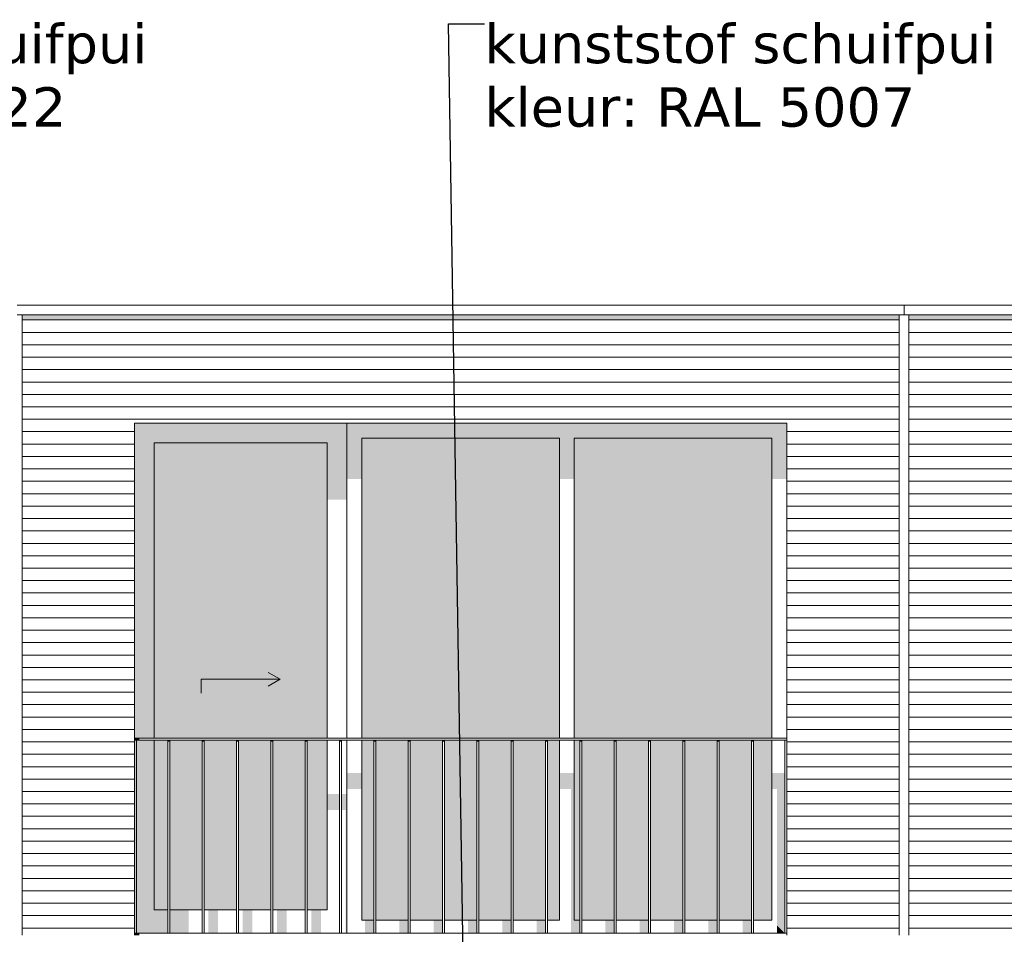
# Model space of a CAD drawing. Header units: millimetres. Extents: x -25778 to 297771, y -21930 to 17454.
# Tile 10 of 109: x 63258 to 68255, y -13625 to -8981. Entities that reach past the tile are written whole.
import ezdxf

# ---------------------------------------------------------------- set-up
doc = ezdxf.new("R2010")
doc.units = ezdxf.units.MM
doc.header["$MEASUREMENT"] = 0
for name, color, linetype in [('34 Balustrades', 7, 'Continuous'), ('34 Balustrades 2D arcering', 7, 'Continuous'), ('New_21 Buitenwanden', 7, 'Continuous'), ('New_21 Buitenwanden 2D arcering', 7, 'Continuous'), ('New_21 Buitenwanden Afdek-arcering', 7, 'Continuous'), ('New_21 Buitenwanden Deuren', 7, 'Continuous'), ('New_21 Buitenwanden Ramen', 7, 'Continuous'), ('New_47 Dakafwerking', 7, 'Continuous'), ('Tekst_dim 1_ 100 .DO', 7, 'Continuous')]:
    doc.layers.add(name, color=color, linetype=linetype)
doc.styles.add('GENERATED_STYLE_1', font='verdana.ttf')
doc.dimstyles.new('GENERATED_STYLE__2', dxfattribs={"dimtxt": 0.18, "dimasz": 182.4, "dimexe": 0.18, "dimexo": 0.0625, "dimgap": 0, "dimtad": 0, "dimtih": 1, "dimtoh": 1, "dimdec": 4, "dimzin": 0, "dimdsep": 46, "dimcen": 0.09, "dimadec": 0, "dimazin": 0, "dimtfac": 1, "dimtdec": 4, "dimtmove": 0, "dimatfit": 3, "dimldrblk": 'ARROWHEAD_11', "dimfxl": 1, "dimtolj": 1, "dimtzin": 0, "dimarcsym": 0})

# ---------------------------------------------------------------- blocks, each defined once
blk = doc.blocks.new('Section Element_17_1', base_point=(54245.6, -19829.7))
at = {"layer": 'New_21 Buitenwanden 2D arcering', "linetype": 'Continuous', "lineweight": 0, "true_color": 0x1e2122}
blk.add_hatch(color=250, dxfattribs=at).paths.add_polyline_path([(63270.6, -10479.7), (63270.6, -10508), (63840.6, -10508), (63840.6, -10479.7)])
at = {"layer": 'New_21 Buitenwanden Afdek-arcering', "linetype": 'Continuous', "lineweight": 0, "true_color": 0x000000}
h = blk.add_hatch(dxfattribs=at)
h.set_pattern_fill('920_Lijnen_horz__63_0001', color=18, style=0, pattern_type=2)
h.set_pattern_definition([(360, (54245.63, -19829.75), (0, 63), [])])
h.paths.add_polyline_path([(63270.6, -10479.7), (63270.6, -13629.7), (63840.6, -13629.7), (63840.6, -10479.7)])
at = {"layer": 'New_21 Buitenwanden', "color": 7, "linetype": 'Continuous', "lineweight": 0}
for p, q in [((63270.6, -10479.7), (63270.6, -13629.7)), ((63840.6, -13629.7), (63840.6, -11029.7))]:
    blk.add_line(p, q, dxfattribs=at)
blk = doc.blocks.new('Section Element_20_1', base_point=(54245.6, -19829.7))
at = {"layer": 'New_21 Buitenwanden 2D arcering', "linetype": 'Continuous', "lineweight": 0, "true_color": 0x1e2122}
blk.add_hatch(color=250, dxfattribs=at).paths.add_polyline_path([(67770.6, -10508), (68340.6, -10508), (68340.6, -10479.7), (67770.6, -10479.7)])
at = {"layer": 'New_21 Buitenwanden Afdek-arcering', "linetype": 'Continuous', "lineweight": 0, "true_color": 0x000000}
h = blk.add_hatch(dxfattribs=at)
h.set_pattern_fill('920_Lijnen_horz__63_0001', color=18, style=0, pattern_type=2)
h.set_pattern_definition([(360, (54245.63, -19829.75), (0, 63), [])])
h.paths.add_polyline_path([(67770.6, -13629.7), (68340.6, -13629.7), (68340.6, -10479.7), (67770.6, -10479.7)])
at = {"layer": 'New_21 Buitenwanden', "color": 7, "linetype": 'Continuous', "lineweight": 0}
for p, q in [((67770.6, -10479.7), (67770.6, -13629.7)), ((68340.6, -13629.7), (68340.6, -11029.7))]:
    blk.add_line(p, q, dxfattribs=at)
blk = doc.blocks.new('Section Element_30_1', base_point=(54245.6, -19829.7))
at = {"layer": 'New_47 Dakafwerking', "color": 9, "linetype": 'Continuous', "lineweight": 0}
for p, q in [((67745.6, -10429.7), (63245.6, -10429.7)), ((67745.6, -10479.7), (63245.6, -10479.7))]:
    blk.add_line(p, q, dxfattribs=at)
blk = doc.blocks.new('Section Element_35_1', base_point=(54245.6, -19829.7))
at = {"layer": 'New_47 Dakafwerking', "color": 9, "linetype": 'Continuous', "lineweight": 0}
for p, q in [((72390.6, -10429.7), (67745.6, -10429.7)), ((67745.6, -10479.7), (67745.6, -10429.7)), ((72390.6, -10479.7), (72390.6, -10429.7)), ((72390.6, -10479.7), (67745.6, -10479.7))]:
    blk.add_line(p, q, dxfattribs=at)
blk = doc.blocks.new('Section Element_73_1', base_point=(54245.6, -19829.7))
at = {"layer": 'New_21 Buitenwanden 2D arcering', "linetype": 'Continuous', "lineweight": 0, "true_color": 0x1e2122}
blk.add_hatch(color=250, dxfattribs=at).paths.add_polyline_path([(67150.6, -10479.7), (67150.6, -10508), (67720.6, -10508), (67720.6, -10479.7)])
at = {"layer": 'New_21 Buitenwanden Afdek-arcering', "linetype": 'Continuous', "lineweight": 0, "true_color": 0x000000}
h = blk.add_hatch(dxfattribs=at)
h.set_pattern_fill('920_Lijnen_horz__63_0001', color=18, style=0, pattern_type=2)
h.set_pattern_definition([(1e-13, (54245.63, -19829.75), (0, 63), [])])
h.paths.add_polyline_path([(67150.6, -10479.7), (67150.6, -13629.7), (67720.6, -13629.7), (67720.6, -10479.7)])
at = {"layer": 'New_21 Buitenwanden', "color": 7, "linetype": 'Continuous', "lineweight": 0}
for p, q in [((67720.6, -13629.7), (67720.6, -10479.7)), ((67150.6, -13629.7), (67150.6, -11029.7))]:
    blk.add_line(p, q, dxfattribs=at)
blk = doc.blocks.new('Section Element_74_1', base_point=(54245.6, -19829.7))
at = {"layer": 'New_21 Buitenwanden 2D arcering', "linetype": 'Continuous', "lineweight": 0, "true_color": 0x1e2122}
blk.add_hatch(color=250, dxfattribs=at).paths.add_polyline_path([(67150.6, -10479.7), (63840.6, -10479.7), (63840.6, -10508), (67150.6, -10508)])
at = {"layer": 'New_21 Buitenwanden Afdek-arcering', "linetype": 'Continuous', "lineweight": 0, "true_color": 0x000000}
h = blk.add_hatch(dxfattribs=at)
h.set_pattern_fill('920_Lijnen_horz__63_0001', color=18, style=0, pattern_type=2)
h.set_pattern_definition([(0, (54245.63, -19829.75), (0, 63), [])])
h.paths.add_polyline_path([(63840.6, -10479.7), (63840.6, -11029.7), (67150.6, -11029.7), (67150.6, -10479.7)])
at = {"layer": 'New_21 Buitenwanden', "color": 7, "linetype": 'Continuous', "lineweight": 0}
blk.add_line((67150.6, -11029.7), (63840.6, -11029.7), dxfattribs=at)
blk = doc.blocks.new('Section Element_131_1', base_point=(54245.6, -19829.7))
at = {"layer": '34 Balustrades 2D arcering', "linetype": 'Continuous', "lineweight": 0, "true_color": 0x1e2122}
blk.add_hatch(color=250, dxfattribs=at).paths.add_polyline_path([(63840.6, -12639.7), (63865.6, -12639.7), (63865.6, -12629.7), (63840.6, -12629.7)])
at = {"layer": '34 Balustrades', "color": 9, "linetype": 'Continuous', "lineweight": 0}
for p, q in [((63840.6, -12629.7), (67150.6, -12629.7)), ((63850.6, -12639.7), (67140.6, -12639.7))]:
    blk.add_line(p, q, dxfattribs=at)
blk = doc.blocks.new('Section Element_132_1', base_point=(54245.6, -19829.7))
at = {"layer": '34 Balustrades 2D arcering', "linetype": 'Continuous', "lineweight": 0, "true_color": 0x1e2122}
blk.add_hatch(color=250, dxfattribs=at).paths.add_polyline_path([(63840.6, -13619.7), (63840.6, -13629.7), (63865.6, -13629.7), (63865.6, -13619.7)])
at = {"layer": '34 Balustrades', "color": 9, "linetype": 'Continuous', "lineweight": 0}
blk.add_line((63850.6, -13619.7), (67140.6, -13619.7), dxfattribs=at)
blk = doc.blocks.new('Section Element_133_1', base_point=(54245.6, -19829.7))
at = {"layer": 'New_21 Buitenwanden 2D arcering', "linetype": 'Continuous', "lineweight": 0, "true_color": 0x1e2122}
for points in [[(63840.6, -11029.7), (63840.6, -11129.7), (63940.6, -11129.7), (64818.6, -11129.7), (64918.6, -11129.7), (64918.6, -11029.7)], [(63940.6, -11129.7), (63840.6, -11129.7), (63840.6, -12629.7), (63940.6, -12629.7)], [(64818.6, -11129.7), (63940.6, -11129.7), (63940.6, -12629.7), (64135.6, -12629.7), (64135.6, -11446.9), (64818.6, -11446.9)], [(64918.6, -11129.7), (64818.6, -11129.7), (64818.6, -11418.7), (64918.6, -11418.7)], [(63850.6, -12639.7), (63850.6, -13499.7), (63940.6, -13499.7), (63940.6, -12639.7)], [(63940.6, -13499.7), (64009.8, -13499.7), (64009.8, -12639.7), (63940.6, -12639.7)], [(64019.8, -12639.7), (64019.8, -13499.7), (64135.6, -13499.7), (64135.6, -13021.6), (64184.1, -13021.6), (64184.1, -12940.9), (64135.6, -12940.9), (64135.6, -12639.7)], [(64880.9, -12912.6), (64818.6, -12912.6), (64818.6, -12993.3), (64880.9, -12993.3)], [(64890.9, -12993.3), (64911.7, -12993.3), (64911.7, -13499.7), (64918.6, -13499.7), (64918.6, -12912.6), (64890.9, -12912.6)], [(64358.3, -12940.9), (64194.1, -12940.9), (64194.1, -13021.6), (64234.8, -13021.6), (64234.8, -13499.7), (64284.8, -13499.7), (64284.8, -13021.6), (64358.3, -13021.6)], [(64368.3, -13021.6), (64409.1, -13021.6), (64409.1, -13499.7), (64459.1, -13499.7), (64459.1, -13021.6), (64532.5, -13021.6), (64532.5, -12940.9), (64368.3, -12940.9)], [(64542.5, -12940.9), (64542.5, -13021.6), (64583.3, -13021.6), (64583.3, -13499.7), (64633.3, -13499.7), (64633.3, -13021.6), (64706.7, -13021.6), (64706.7, -12940.9)], [(64716.7, -13021.6), (64757.5, -13021.6), (64757.5, -13499.7), (64807.5, -13499.7), (64807.5, -13021.6), (64818.6, -13021.6), (64818.6, -12940.9), (64716.7, -12940.9)], [(63850.6, -13619.7), (64009.8, -13619.7), (64009.8, -13499.7), (63940.6, -13499.7), (63850.6, -13499.7)], [(64019.8, -13499.7), (64019.8, -13619.7), (64115.6, -13619.7), (64115.6, -13499.7)], [(64214.8, -13499.7), (64214.8, -13619.7), (64264.8, -13619.7), (64264.8, -13499.7)], [(64439.1, -13499.7), (64389.1, -13499.7), (64389.1, -13619.7), (64439.1, -13619.7)], [(64613.3, -13499.7), (64563.3, -13499.7), (64563.3, -13619.7), (64613.3, -13619.7)], [(64787.5, -13499.7), (64737.5, -13499.7), (64737.5, -13619.7), (64787.5, -13619.7)], [(64911.7, -13499.7), (64911.7, -13619.7), (64918.6, -13619.7), (64918.6, -13499.7)]]:
    blk.add_hatch(color=250, dxfattribs=at).paths.add_polyline_path(points)
at = {"layer": 'New_21 Buitenwanden Afdek-arcering', "linetype": 'Continuous', "lineweight": 0, "true_color": 0x99a3a6}
for points in [[(64818.6, -11129.7), (63940.6, -11129.7), (63940.6, -12629.7), (64818.6, -12629.7)], [(63940.6, -13499.7), (64009.8, -13499.7), (64009.8, -12639.7), (63940.6, -12639.7)], [(64019.8, -12639.7), (64019.8, -13499.7), (64184.1, -13499.7), (64184.1, -12639.7)], [(64194.1, -12639.7), (64194.1, -13499.7), (64358.3, -13499.7), (64358.3, -12639.7)], [(64368.3, -13499.7), (64532.5, -13499.7), (64532.5, -12639.7), (64368.3, -12639.7)], [(64542.5, -12639.7), (64542.5, -13499.7), (64706.7, -13499.7), (64706.7, -12639.7)], [(64818.6, -12639.7), (64716.7, -12639.7), (64716.7, -13499.7), (64818.6, -13499.7)]]:
    blk.add_hatch(color=253, dxfattribs=at).paths.add_polyline_path(points)
at = {"layer": 'New_21 Buitenwanden Deuren', "color": 7, "linetype": 'Continuous', "lineweight": 0}
for p, q in [((63940.6, -11129.7), (63940.6, -12629.7)), ((64818.6, -11129.7), (63940.6, -11129.7)), ((64818.6, -12629.7), (64818.6, -11129.7)), ((64179.6, -12329.7), (64579.6, -12329.7)), ((64179.6, -12329.7), (64179.6, -12399.7)), ((64579.6, -12329.7), (64519, -12294.7)), ((64579.6, -12329.7), (64519, -12364.7)), ((63940.6, -12639.7), (63940.6, -13499.7)), ((64818.6, -13499.7), (64818.6, -12639.7)), ((63940.6, -13499.7), (64009.8, -13499.7)), ((64019.8, -13499.7), (64184.1, -13499.7)), ((64194.1, -13499.7), (64358.3, -13499.7)), ((64368.3, -13499.7), (64532.5, -13499.7)), ((64542.5, -13499.7), (64706.7, -13499.7)), ((64716.7, -13499.7), (64818.6, -13499.7))]:
    blk.add_line(p, q, dxfattribs=at)
blk = doc.blocks.new('Section Element_134_1', base_point=(54245.6, -19829.7))
at = {"layer": 'New_21 Buitenwanden 2D arcering', "linetype": 'Continuous', "lineweight": 0, "true_color": 0x1e2122}
for points in [[(64918.6, -11029.7), (64994.6, -11105.7), (65996.6, -11105.7), (66072.6, -11105.7), (67074.6, -11105.7), (67150.6, -11029.7)], [(64994.6, -11105.7), (64918.6, -11029.7), (64918.6, -11312.6), (64994.6, -11312.6)], [(67074.6, -11312.6), (67150.6, -11312.6), (67150.6, -11029.7), (67074.6, -11105.7)], [(65996.6, -11105.7), (64994.6, -11105.7), (64994.6, -12629.7), (65029.6, -12629.7), (65029.6, -11362.1), (65996.6, -11362.1)], [(65996.6, -11105.7), (65996.6, -11312.6), (66072.6, -11312.6), (66072.6, -11105.7)], [(66072.6, -11105.7), (66072.6, -12629.7), (66107.6, -12629.7), (66107.6, -11362.1), (67074.6, -11362.1), (67074.6, -11105.7)], [(64994.6, -12639.7), (64994.6, -13553.7), (65029.6, -13553.7), (65029.6, -12936.7), (65045.9, -12936.7), (65045.9, -13553.7), (65055.1, -13553.7), (65055.1, -12856), (65029.6, -12856), (65029.6, -12639.7)], [(66100.4, -12639.7), (66072.6, -12639.7), (66072.6, -13553.7), (66100.4, -13553.7)], [(64994.6, -12806.5), (64918.6, -12806.5), (64918.6, -12887.2), (64994.6, -12887.2)], [(66072.6, -12806.5), (65996.6, -12806.5), (65996.6, -12887.2), (66056.2, -12887.2), (66056.2, -13553.7), (66072.6, -13553.7)], [(67074.6, -12887.2), (67101.4, -12887.2), (67101.4, -13580.5), (67140.6, -13619.7), (67140.6, -12806.5), (67074.6, -12806.5)], [(65065.1, -13553.7), (65095.9, -13553.7), (65095.9, -12936.7), (65220.1, -12936.7), (65220.1, -13553.7), (65229.3, -13553.7), (65229.3, -12856), (65065.1, -12856)], [(65239.3, -13553.7), (65270.1, -13553.7), (65270.1, -12936.7), (65394.3, -12936.7), (65394.3, -13553.7), (65403.5, -13553.7), (65403.5, -12856), (65239.3, -12856)], [(65413.5, -13553.7), (65444.3, -13553.7), (65444.3, -12936.7), (65568.5, -12936.7), (65568.5, -13553.7), (65577.7, -13553.7), (65577.7, -12856), (65413.5, -12856)], [(65587.7, -13553.7), (65618.5, -13553.7), (65618.5, -12936.7), (65742.7, -12936.7), (65742.7, -13553.7), (65751.9, -13553.7), (65751.9, -12856), (65587.7, -12856)], [(65761.9, -13553.7), (65792.7, -13553.7), (65792.7, -12936.7), (65916.9, -12936.7), (65916.9, -13553.7), (65926.2, -13553.7), (65926.2, -12856), (65761.9, -12856)], [(65936.2, -13553.7), (65966.9, -13553.7), (65966.9, -12936.7), (65996.6, -12936.7), (65996.6, -12856), (65936.2, -12856)], [(66110.4, -13553.7), (66141.2, -13553.7), (66141.2, -12936.7), (66265.4, -12936.7), (66265.4, -13553.7), (66274.6, -13553.7), (66274.6, -12856), (66110.4, -12856)], [(66284.6, -13553.7), (66315.4, -13553.7), (66315.4, -12936.7), (66439.6, -12936.7), (66439.6, -13553.7), (66448.8, -13553.7), (66448.8, -12856), (66284.6, -12856)], [(66458.8, -13553.7), (66489.6, -13553.7), (66489.6, -12936.7), (66613.8, -12936.7), (66613.8, -13553.7), (66623, -13553.7), (66623, -12856), (66458.8, -12856)], [(66633, -13553.7), (66663.8, -13553.7), (66663.8, -12936.7), (66788, -12936.7), (66788, -13553.7), (66797.2, -13553.7), (66797.2, -12856), (66633, -12856)], [(66807.2, -13553.7), (66838, -13553.7), (66838, -12936.7), (66962.2, -12936.7), (66962.2, -13553.7), (66971.4, -13553.7), (66971.4, -12856), (66807.2, -12856)], [(66981.4, -13553.7), (67012.2, -13553.7), (67012.2, -12936.7), (67074.6, -12936.7), (67074.6, -12856), (66981.4, -12856)], [(65055.1, -13553.7), (65010.9, -13553.7), (65010.9, -13619.7), (65055.1, -13619.7)], [(65229.3, -13553.7), (65185.1, -13553.7), (65185.1, -13619.7), (65229.3, -13619.7)], [(65403.5, -13553.7), (65359.3, -13553.7), (65359.3, -13619.7), (65403.5, -13619.7)], [(65577.7, -13553.7), (65533.5, -13553.7), (65533.5, -13619.7), (65577.7, -13619.7)], [(65751.9, -13553.7), (65707.7, -13553.7), (65707.7, -13619.7), (65751.9, -13619.7)], [(65926.2, -13553.7), (65881.9, -13553.7), (65881.9, -13619.7), (65926.2, -13619.7)], [(66100.4, -13553.7), (66056.2, -13553.7), (66056.2, -13619.7), (66100.4, -13619.7)], [(66274.6, -13553.7), (66230.4, -13553.7), (66230.4, -13619.7), (66274.6, -13619.7)], [(66404.6, -13553.7), (66404.6, -13619.7), (66448.8, -13619.7), (66448.8, -13553.7)], [(66623, -13553.7), (66578.8, -13553.7), (66578.8, -13619.7), (66623, -13619.7)], [(66797.2, -13553.7), (66753, -13553.7), (66753, -13619.7), (66797.2, -13619.7)], [(66971.4, -13553.7), (66927.2, -13553.7), (66927.2, -13619.7), (66971.4, -13619.7)], [(67140.6, -13619.7), (67101.4, -13580.5), (67101.4, -13619.7)]]:
    blk.add_hatch(color=250, dxfattribs=at).paths.add_polyline_path(points)
at = {"layer": 'New_21 Buitenwanden Afdek-arcering', "linetype": 'Continuous', "lineweight": 0, "true_color": 0x99a3a6}
for points in [[(65996.6, -11105.7), (64994.6, -11105.7), (64994.6, -12629.7), (65996.6, -12629.7)], [(66072.6, -11105.7), (66072.6, -12629.7), (67074.6, -12629.7), (67074.6, -11105.7)], [(64994.6, -12639.7), (64994.6, -13553.7), (65055.1, -13553.7), (65055.1, -12639.7)], [(65065.1, -12639.7), (65065.1, -13553.7), (65229.3, -13553.7), (65229.3, -12639.7)], [(65239.3, -12639.7), (65239.3, -13553.7), (65403.5, -13553.7), (65403.5, -12639.7)], [(65413.5, -12639.7), (65413.5, -13553.7), (65577.7, -13553.7), (65577.7, -12639.7)], [(65587.7, -13553.7), (65751.9, -13553.7), (65751.9, -12639.7), (65587.7, -12639.7)], [(65926.2, -12639.7), (65761.9, -12639.7), (65761.9, -13553.7), (65926.2, -13553.7)], [(65936.2, -12639.7), (65936.2, -13553.7), (65996.6, -13553.7), (65996.6, -12639.7)], [(66100.4, -12639.7), (66072.6, -12639.7), (66072.6, -13553.7), (66100.4, -13553.7)], [(66110.4, -12639.7), (66110.4, -13553.7), (66274.6, -13553.7), (66274.6, -12639.7)], [(66284.6, -12639.7), (66284.6, -13553.7), (66448.8, -13553.7), (66448.8, -12639.7)], [(66458.8, -12639.7), (66458.8, -13553.7), (66623, -13553.7), (66623, -12639.7)], [(66633, -13553.7), (66797.2, -13553.7), (66797.2, -12639.7), (66633, -12639.7)], [(66971.4, -12639.7), (66807.2, -12639.7), (66807.2, -13553.7), (66971.4, -13553.7)], [(66981.4, -12639.7), (66981.4, -13553.7), (67074.6, -13553.7), (67074.6, -12639.7)]]:
    blk.add_hatch(color=253, dxfattribs=at).paths.add_polyline_path(points)
at = {"layer": 'New_21 Buitenwanden Ramen', "color": 7, "linetype": 'Continuous', "lineweight": 0}
for p, q in [((64918.6, -12629.7), (64918.6, -11029.7)), ((64994.6, -11105.7), (64994.6, -12629.7)), ((65996.6, -11105.7), (64994.6, -11105.7)), ((65996.6, -12629.7), (65996.6, -11105.7)), ((66072.6, -11105.7), (66072.6, -12629.7)), ((67074.6, -11105.7), (66072.6, -11105.7)), ((67074.6, -12629.7), (67074.6, -11105.7)), ((64918.6, -13619.7), (64918.6, -12639.7)), ((64994.6, -12639.7), (64994.6, -13553.7)), ((65996.6, -13553.7), (65996.6, -12639.7)), ((66072.6, -12639.7), (66072.6, -13553.7)), ((67074.6, -13553.7), (67074.6, -12639.7)), ((64994.6, -13553.7), (65055.1, -13553.7)), ((65065.1, -13553.7), (65229.3, -13553.7)), ((65239.3, -13553.7), (65403.5, -13553.7)), ((65413.5, -13553.7), (65577.7, -13553.7)), ((65587.7, -13553.7), (65751.9, -13553.7)), ((65761.9, -13553.7), (65926.2, -13553.7)), ((65936.2, -13553.7), (65996.6, -13553.7)), ((66072.6, -13553.7), (66100.4, -13553.7)), ((66110.4, -13553.7), (66274.6, -13553.7)), ((66284.6, -13553.7), (66448.8, -13553.7)), ((66458.8, -13553.7), (66623, -13553.7)), ((66633, -13553.7), (66797.2, -13553.7)), ((66807.2, -13553.7), (66971.4, -13553.7)), ((66981.4, -13553.7), (67074.6, -13553.7))]:
    blk.add_line(p, q, dxfattribs=at)
blk = doc.blocks.new('Section Element_229_1', base_point=(54245.6, -19829.7))
at = {"layer": '34 Balustrades 2D arcering', "linetype": 'Continuous', "lineweight": 0, "true_color": 0x1e2122}
blk.add_hatch(color=250, dxfattribs=at).paths.add_polyline_path([(64009.8, -12646.8), (64019.8, -12646.8), (64019.8, -12639.7), (64009.8, -12639.7)])
at = {"layer": '34 Balustrades', "color": 9, "linetype": 'Continuous', "lineweight": 0}
for p, q in [((64009.8, -13619.7), (64009.8, -12639.7)), ((64019.8, -13619.7), (64019.8, -12639.7))]:
    blk.add_line(p, q, dxfattribs=at)
blk = doc.blocks.new('Section Element_230_1', base_point=(54245.6, -19829.7))
at = {"layer": '34 Balustrades 2D arcering', "linetype": 'Continuous', "lineweight": 0, "true_color": 0x1e2122}
blk.add_hatch(color=250, dxfattribs=at).paths.add_polyline_path([(64184.1, -12646.8), (64194.1, -12646.8), (64194.1, -12639.7), (64184.1, -12639.7)])
at = {"layer": '34 Balustrades', "color": 9, "linetype": 'Continuous', "lineweight": 0}
for p, q in [((64184.1, -13619.7), (64184.1, -12639.7)), ((64194.1, -13619.7), (64194.1, -12639.7))]:
    blk.add_line(p, q, dxfattribs=at)
blk = doc.blocks.new('Section Element_231_1', base_point=(54245.6, -19829.7))
at = {"layer": '34 Balustrades 2D arcering', "linetype": 'Continuous', "lineweight": 0, "true_color": 0x1e2122}
blk.add_hatch(color=250, dxfattribs=at).paths.add_polyline_path([(64358.3, -12646.8), (64368.3, -12646.8), (64368.3, -12639.7), (64358.3, -12639.7)])
at = {"layer": '34 Balustrades', "color": 9, "linetype": 'Continuous', "lineweight": 0}
for p, q in [((64358.3, -13619.7), (64358.3, -12639.7)), ((64368.3, -13619.7), (64368.3, -12639.7))]:
    blk.add_line(p, q, dxfattribs=at)
blk = doc.blocks.new('Section Element_232_1', base_point=(54245.6, -19829.7))
at = {"layer": '34 Balustrades 2D arcering', "linetype": 'Continuous', "lineweight": 0, "true_color": 0x1e2122}
blk.add_hatch(color=250, dxfattribs=at).paths.add_polyline_path([(64542.5, -12639.7), (64532.5, -12639.7), (64532.5, -12646.8), (64542.5, -12646.8)])
at = {"layer": '34 Balustrades', "color": 9, "linetype": 'Continuous', "lineweight": 0}
for p, q in [((64532.5, -13619.7), (64532.5, -12639.7)), ((64542.5, -13619.7), (64542.5, -12639.7))]:
    blk.add_line(p, q, dxfattribs=at)
blk = doc.blocks.new('Section Element_233_1', base_point=(54245.6, -19829.7))
at = {"layer": '34 Balustrades 2D arcering', "linetype": 'Continuous', "lineweight": 0, "true_color": 0x1e2122}
blk.add_hatch(color=250, dxfattribs=at).paths.add_polyline_path([(64706.7, -12646.8), (64716.7, -12646.8), (64716.7, -12639.7), (64706.7, -12639.7)])
at = {"layer": '34 Balustrades', "color": 9, "linetype": 'Continuous', "lineweight": 0}
for p, q in [((64706.7, -13619.7), (64706.7, -12639.7)), ((64716.7, -13619.7), (64716.7, -12639.7))]:
    blk.add_line(p, q, dxfattribs=at)
blk = doc.blocks.new('Section Element_234_1', base_point=(54245.6, -19829.7))
at = {"layer": '34 Balustrades 2D arcering', "linetype": 'Continuous', "lineweight": 0, "true_color": 0x1e2122}
blk.add_hatch(color=250, dxfattribs=at).paths.add_polyline_path([(64880.9, -12646.8), (64890.9, -12646.8), (64890.9, -12639.7), (64880.9, -12639.7)])
at = {"layer": '34 Balustrades', "color": 9, "linetype": 'Continuous', "lineweight": 0}
for p, q in [((64880.9, -13619.7), (64880.9, -12639.7)), ((64890.9, -13619.7), (64890.9, -12639.7))]:
    blk.add_line(p, q, dxfattribs=at)
blk = doc.blocks.new('Section Element_235_1', base_point=(54245.6, -19829.7))
at = {"layer": '34 Balustrades 2D arcering', "linetype": 'Continuous', "lineweight": 0, "true_color": 0x1e2122}
blk.add_hatch(color=250, dxfattribs=at).paths.add_polyline_path([(65055.1, -12646.8), (65065.1, -12646.8), (65065.1, -12639.7), (65055.1, -12639.7)])
at = {"layer": '34 Balustrades', "color": 9, "linetype": 'Continuous', "lineweight": 0}
for p, q in [((65055.1, -13619.7), (65055.1, -12639.7)), ((65065.1, -13619.7), (65065.1, -12639.7))]:
    blk.add_line(p, q, dxfattribs=at)
blk = doc.blocks.new('Section Element_236_1', base_point=(54245.6, -19829.7))
at = {"layer": '34 Balustrades 2D arcering', "linetype": 'Continuous', "lineweight": 0, "true_color": 0x1e2122}
blk.add_hatch(color=250, dxfattribs=at).paths.add_polyline_path([(65229.3, -12646.8), (65239.3, -12646.8), (65239.3, -12639.7), (65229.3, -12639.7)])
at = {"layer": '34 Balustrades', "color": 9, "linetype": 'Continuous', "lineweight": 0}
for p, q in [((65229.3, -13619.7), (65229.3, -12639.7)), ((65239.3, -13619.7), (65239.3, -12639.7))]:
    blk.add_line(p, q, dxfattribs=at)
blk = doc.blocks.new('Section Element_237_1', base_point=(54245.6, -19829.7))
at = {"layer": '34 Balustrades 2D arcering', "linetype": 'Continuous', "lineweight": 0, "true_color": 0x1e2122}
blk.add_hatch(color=250, dxfattribs=at).paths.add_polyline_path([(65413.5, -12639.7), (65403.5, -12639.7), (65403.5, -12646.8), (65413.5, -12646.8)])
at = {"layer": '34 Balustrades', "color": 9, "linetype": 'Continuous', "lineweight": 0}
for p, q in [((65403.5, -13619.7), (65403.5, -12639.7)), ((65413.5, -13619.7), (65413.5, -12639.7))]:
    blk.add_line(p, q, dxfattribs=at)
blk = doc.blocks.new('Section Element_238_1', base_point=(54245.6, -19829.7))
at = {"layer": '34 Balustrades 2D arcering', "linetype": 'Continuous', "lineweight": 0, "true_color": 0x1e2122}
blk.add_hatch(color=250, dxfattribs=at).paths.add_polyline_path([(65577.7, -12646.8), (65587.7, -12646.8), (65587.7, -12639.7), (65577.7, -12639.7)])
at = {"layer": '34 Balustrades', "color": 9, "linetype": 'Continuous', "lineweight": 0}
for p, q in [((65577.7, -13619.7), (65577.7, -12639.7)), ((65587.7, -13619.7), (65587.7, -12639.7))]:
    blk.add_line(p, q, dxfattribs=at)
blk = doc.blocks.new('Section Element_239_1', base_point=(54245.6, -19829.7))
at = {"layer": '34 Balustrades 2D arcering', "linetype": 'Continuous', "lineweight": 0, "true_color": 0x1e2122}
blk.add_hatch(color=250, dxfattribs=at).paths.add_polyline_path([(65751.9, -12646.8), (65761.9, -12646.8), (65761.9, -12639.7), (65751.9, -12639.7)])
at = {"layer": '34 Balustrades', "color": 9, "linetype": 'Continuous', "lineweight": 0}
for p, q in [((65751.9, -13619.7), (65751.9, -12639.7)), ((65761.9, -13619.7), (65761.9, -12639.7))]:
    blk.add_line(p, q, dxfattribs=at)
blk = doc.blocks.new('Section Element_240_1', base_point=(54245.6, -19829.7))
at = {"layer": '34 Balustrades 2D arcering', "linetype": 'Continuous', "lineweight": 0, "true_color": 0x1e2122}
blk.add_hatch(color=250, dxfattribs=at).paths.add_polyline_path([(65936.2, -12639.7), (65926.2, -12639.7), (65926.2, -12646.8), (65936.2, -12646.8)])
at = {"layer": '34 Balustrades', "color": 9, "linetype": 'Continuous', "lineweight": 0}
for p, q in [((65926.2, -13619.7), (65926.2, -12639.7)), ((65936.2, -13619.7), (65936.2, -12639.7))]:
    blk.add_line(p, q, dxfattribs=at)
blk = doc.blocks.new('Section Element_241_1', base_point=(54245.6, -19829.7))
at = {"layer": '34 Balustrades 2D arcering', "linetype": 'Continuous', "lineweight": 0, "true_color": 0x1e2122}
blk.add_hatch(color=250, dxfattribs=at).paths.add_polyline_path([(66100.4, -12646.8), (66110.4, -12646.8), (66110.4, -12639.7), (66100.4, -12639.7)])
at = {"layer": '34 Balustrades', "color": 9, "linetype": 'Continuous', "lineweight": 0}
for p, q in [((66100.4, -13619.7), (66100.4, -12639.7)), ((66110.4, -13619.7), (66110.4, -12639.7))]:
    blk.add_line(p, q, dxfattribs=at)
blk = doc.blocks.new('Section Element_242_1', base_point=(54245.6, -19829.7))
at = {"layer": '34 Balustrades 2D arcering', "linetype": 'Continuous', "lineweight": 0, "true_color": 0x1e2122}
blk.add_hatch(color=250, dxfattribs=at).paths.add_polyline_path([(66274.6, -12646.8), (66284.6, -12646.8), (66284.6, -12639.7), (66274.6, -12639.7)])
at = {"layer": '34 Balustrades', "color": 9, "linetype": 'Continuous', "lineweight": 0}
for p, q in [((66274.6, -13619.7), (66274.6, -12639.7)), ((66284.6, -13619.7), (66284.6, -12639.7))]:
    blk.add_line(p, q, dxfattribs=at)
blk = doc.blocks.new('Section Element_243_1', base_point=(54245.6, -19829.7))
at = {"layer": '34 Balustrades 2D arcering', "linetype": 'Continuous', "lineweight": 0, "true_color": 0x1e2122}
blk.add_hatch(color=250, dxfattribs=at).paths.add_polyline_path([(66448.8, -12646.8), (66458.8, -12646.8), (66458.8, -12639.7), (66448.8, -12639.7)])
at = {"layer": '34 Balustrades', "color": 9, "linetype": 'Continuous', "lineweight": 0}
for p, q in [((66448.8, -13619.7), (66448.8, -12639.7)), ((66458.8, -13619.7), (66458.8, -12639.7))]:
    blk.add_line(p, q, dxfattribs=at)
blk = doc.blocks.new('Section Element_244_1', base_point=(54245.6, -19829.7))
at = {"layer": '34 Balustrades 2D arcering', "linetype": 'Continuous', "lineweight": 0, "true_color": 0x1e2122}
blk.add_hatch(color=250, dxfattribs=at).paths.add_polyline_path([(66633, -12639.7), (66623, -12639.7), (66623, -12646.8), (66633, -12646.8)])
at = {"layer": '34 Balustrades', "color": 9, "linetype": 'Continuous', "lineweight": 0}
for p, q in [((66623, -13619.7), (66623, -12639.7)), ((66633, -13619.7), (66633, -12639.7))]:
    blk.add_line(p, q, dxfattribs=at)
blk = doc.blocks.new('Section Element_245_1', base_point=(54245.6, -19829.7))
at = {"layer": '34 Balustrades 2D arcering', "linetype": 'Continuous', "lineweight": 0, "true_color": 0x1e2122}
blk.add_hatch(color=250, dxfattribs=at).paths.add_polyline_path([(66797.2, -12646.8), (66807.2, -12646.8), (66807.2, -12639.7), (66797.2, -12639.7)])
at = {"layer": '34 Balustrades', "color": 9, "linetype": 'Continuous', "lineweight": 0}
for p, q in [((66797.2, -13619.7), (66797.2, -12639.7)), ((66807.2, -13619.7), (66807.2, -12639.7))]:
    blk.add_line(p, q, dxfattribs=at)
blk = doc.blocks.new('Section Element_246_1', base_point=(54245.6, -19829.7))
at = {"layer": '34 Balustrades 2D arcering', "linetype": 'Continuous', "lineweight": 0, "true_color": 0x1e2122}
blk.add_hatch(color=250, dxfattribs=at).paths.add_polyline_path([(66971.4, -12646.8), (66981.4, -12646.8), (66981.4, -12639.7), (66971.4, -12639.7)])
at = {"layer": '34 Balustrades', "color": 9, "linetype": 'Continuous', "lineweight": 0}
for p, q in [((66971.4, -13619.7), (66971.4, -12639.7)), ((66981.4, -13619.7), (66981.4, -12639.7))]:
    blk.add_line(p, q, dxfattribs=at)
blk = doc.blocks.new('Section Element_247_1', base_point=(54245.6, -19829.7))
at = {"layer": '34 Balustrades 2D arcering', "linetype": 'Continuous', "lineweight": 0, "true_color": 0x1e2122}
blk.add_hatch(color=250, dxfattribs=at).paths.add_polyline_path([(63840.6, -13619.7), (63850.6, -13619.7), (63850.6, -12639.7), (63840.6, -12639.7)])
at = {"layer": '34 Balustrades', "color": 9, "linetype": 'Continuous', "lineweight": 0}
for p, q in [((63840.6, -12639.7), (63850.6, -12639.7)), ((63850.6, -13619.7), (63850.6, -12639.7)), ((63840.6, -13619.7), (63850.6, -13619.7))]:
    blk.add_line(p, q, dxfattribs=at)
blk = doc.blocks.new('Section Element_248_1', base_point=(54245.6, -19829.7))
at = {"layer": '34 Balustrades', "color": 9, "linetype": 'Continuous', "lineweight": 0}
for p, q in [((67140.6, -12639.7), (67150.6, -12639.7)), ((67140.6, -13619.7), (67140.6, -12639.7)), ((67140.6, -13619.7), (67150.6, -13619.7))]:
    blk.add_line(p, q, dxfattribs=at)
blk = doc.blocks.new('ARROWHEAD_11')
at = {"color": 0, "linetype": 'Continuous', "lineweight": 0}
blk.add_line((0, 0), (-1, 0), dxfattribs=at)
at = {"color": 0, "linetype": 'Continuous', "lineweight": 0, "const_width": 0.25, "flags": 128}
blk.add_lwpolyline([(-0.125, 0, 1), (0.125, 0, 1)], format="xyb", close=True, dxfattribs=at)

msp = doc.modelspace()

# ---------------------------------------------------------------- block references
at = {"layer": '34 Balustrades', "lineweight": 0}
for name in ['Section Element_131_1', 'Section Element_247_1', 'Section Element_229_1', 'Section Element_230_1', 'Section Element_231_1', 'Section Element_232_1', 'Section Element_233_1', 'Section Element_234_1', 'Section Element_235_1', 'Section Element_236_1', 'Section Element_237_1', 'Section Element_238_1', 'Section Element_239_1', 'Section Element_240_1', 'Section Element_241_1', 'Section Element_242_1', 'Section Element_243_1', 'Section Element_244_1', 'Section Element_245_1', 'Section Element_246_1', 'Section Element_248_1', 'Section Element_132_1']:
    msp.add_blockref(name, (54245.6, -19829.7), dxfattribs=at)
at = {"layer": 'New_21 Buitenwanden', "lineweight": 0}
for name in ['Section Element_17_1', 'Section Element_74_1', 'Section Element_73_1', 'Section Element_20_1']:
    msp.add_blockref(name, (54245.6, -19829.7), dxfattribs=at)
at = {"layer": 'New_21 Buitenwanden Deuren', "lineweight": 0}
msp.add_blockref('Section Element_133_1', (54245.6, -19829.7), dxfattribs=at)
at = {"layer": 'New_21 Buitenwanden Ramen', "lineweight": 0}
msp.add_blockref('Section Element_134_1', (54245.6, -19829.7), dxfattribs=at)
at = {"layer": 'New_47 Dakafwerking', "lineweight": 0}
for name in ['Section Element_30_1', 'Section Element_35_1']:
    msp.add_blockref(name, (54245.6, -19829.7), dxfattribs=at)

# ---------------------------------------------------------------- texts
at = {"layer": 'Tekst_dim 1_ 100 .DO', "color": 9, "linetype": 'Continuous', "lineweight": 0, "char_height": 200, "attachment_point": 1, "line_spacing_factor": 0.966125, "style": 'GENERATED_STYLE_1'}
for s, insert in [('\\A1;{\\pql;\\fVerdana|b0|i0|c0|p0;\\W1.000000;kunststof schuifpui\\P\\pql;\\fVerdana|b0|i0|c0|p0;\\W1.000000;kleur: RAL \\fVerdana|b0|i0|c0|p0;\\W1.000000;3022}', (61307.9, -9001.8)), ('\\A1;{\\pql;\\fVerdana|b0|i0|c0|p0;\\W1.000000;kunststof \\fVerdana|b0|i0|c0|p0;\\W1.000000;schuifpui\\P\\pql;\\fVerdana|b0|i0|c0|p0;\\W1.000000;kleur: RAL \\fVerdana|b0|i0|c0|p0;\\W1.000000;5007}', (65616.2, -9001.8))]:
    msp.add_mtext(s, dxfattribs=dict(at, insert=insert))

# ---------------------------------------------------------------- leaders
at = {"layer": 'Tekst_dim 1_ 100 .DO', "color": 1, "linetype": 'Continuous', "lineweight": 0, "annotation_type": 0, "has_hookline": 1, "hookline_direction": 0, "text_width": 2552.2}
for points in [[(61207.9, -14183.9), (61125.5, -9001.8), (61307.9, -9001.8)], [(65516.2, -14183.9), (65433.8, -9001.8), (65616.2, -9001.8)]]:
    msp.add_leader(points, dimstyle='GENERATED_STYLE__2', dxfattribs=at)

doc.saveas('drawing.dxf')
